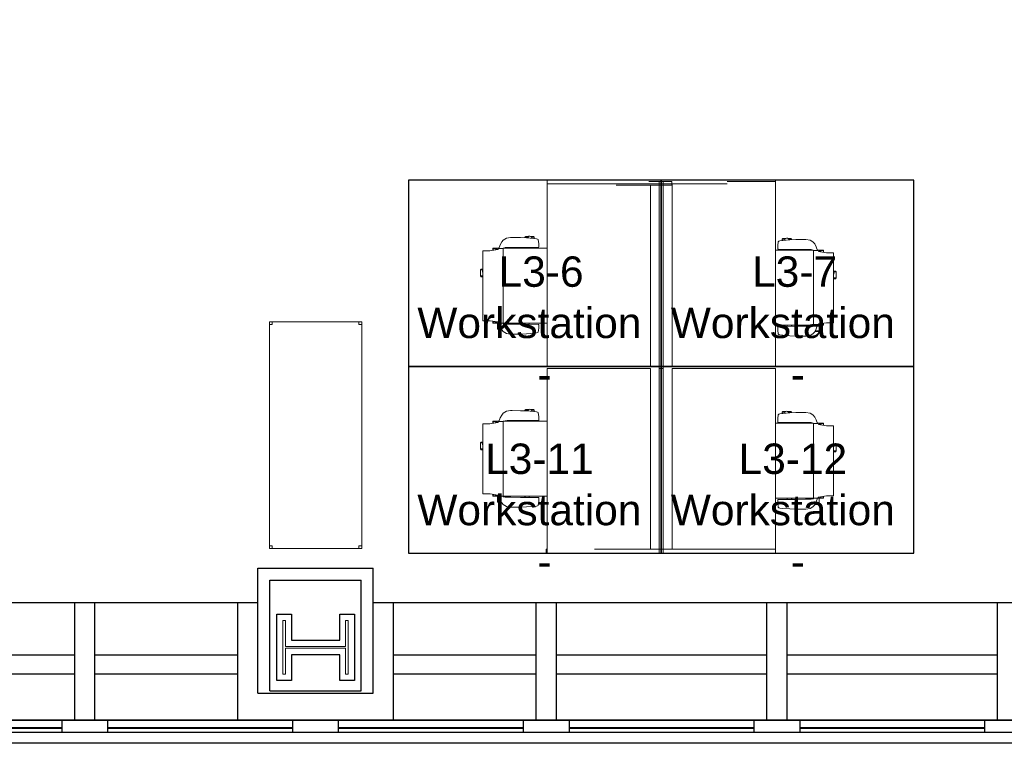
# Model space of a CAD drawing. Header units: inches. Extents: x -1 to 4727, y -3 to 1727.
# Tile 9 of 163: x 665 to 921, y 237 to 425. Entities that reach past the tile are written whole.
import ezdxf

# ---------------------------------------------------------------- set-up
doc = ezdxf.new("R2010")
doc.units = ezdxf.units.IN
doc.header["$LTSCALE"] = 42
doc.header["$MEASUREMENT"] = 0
doc.layers.get('0').update_dxf_attribs({"linetype": 'CONTINUOUS'})
for name, color, linetype in [('A-GLAZ', 8, 'CONTINUOUS'), ('A-WALL', 7, 'CONTINUOUS'), ('I-FURN', 8, 'CONTINUOUS'), ('I-FURN-CHAR', 9, 'CONTINUOUS'), ('Room Names & IDs', 7, 'CONTINUOUS'), ('S-COLS', 7, 'CONTINUOUS'), ('triGrossAreaLayer', 7, 'CONTINUOUS'), ('triLabelLayer', 7, 'CONTINUOUS'), ('triMeasuredGrossAreaLayer', 7, 'CONTINUOUS'), ('triSpaceLayer', 7, 'CONTINUOUS')]:
    doc.layers.add(name, color=color, linetype=linetype)
doc.styles.add('PDF Helvetica', font='Helvetica.ttf')
doc.styles.get("Standard").update_dxf_attribs({"font": 'romans.shx'})

# ---------------------------------------------------------------- blocks, each defined once
blk = doc.blocks.new('Shelving - Open - placeholder trash-7200707-FURNITURE PLAN - FLOOR 09 - WEST')
at = {"lineweight": 9}
for p, q in [((-31.14, -24.87), (-31.14, -0.87)), ((27.86, -0.87), (-31.14, -0.87)), ((-31.14, -0.87), (-31.14, -24.87)), ((-31.14, -1.62), (-30.39, -1.62)), ((-30.39, -1.62), (-30.39, -0.87)), ((27.11, -0.87), (27.11, -1.62)), ((27.11, -1.62), (27.86, -1.62)), ((27.86, -0.87), (27.86, -24.87)), ((27.86, -24.87), (27.86, -0.87)), ((-30.39, -24.12), (-31.14, -24.12)), ((27.86, -24.87), (-31.14, -24.87)), ((-31.14, -24.87), (27.86, -24.87)), ((-30.39, -24.87), (-30.39, -24.12)), ((27.11, -24.12), (27.11, -24.87)), ((27.86, -24.12), (27.11, -24.12))]:
    blk.add_line(p, q, dxfattribs=at)
blk = doc.blocks.new('CISCO 4 pack Antenna-Revised 3_28_21 - CISCO 4 pack Antenna-Revised 3_28_21-8497353-FURNITURE PLAN - FLOOR 09 - WEST')
at = {"lineweight": 9}
for p, q in [((-161.4, 32.62), (-162.4, 32.62)), ((-162.4, 32.57), (-162.4, 32.62)), ((-162.4, 15.21), (-162.4, 32.57)), ((-114.39, 32.36), (-162.39, 32.36)), ((-162.39, 32.36), (-162.39, 20.09)), ((-161.4, 32.62), (-161.4, 32.57)), ((-161.4, 32.57), (-161.4, 32.36)), ((-114.39, 5.49), (-114.39, 32.36)), ((-66.4, 32.36), (-113.75, 32.36)), ((-113.75, 32.36), (-113.75, 5.49)), ((-66.4, -5.93), (-66.4, 32.36)), ((-66.4, 32.36), (-65.4, 32.36)), ((-65.4, 32.36), (-65.4, -5.93)), ((-161.4, 20.09), (-161.4, 15.21)), ((-162.4, 11.58), (-162.4, 15.21)), ((-161.4, 15.21), (-161.4, 11.58)), ((-66.75, 9.58), (-66.75, 14.46)), ((-162.4, -27.01), (-162.4, 11.58)), ((-161.4, 11.58), (-161.4, -27.01)), ((-66.75, 5.94), (-66.75, 9.58)), ((-161.4, 5.49), (-114.39, 5.49)), ((-113.75, 5.49), (-66.75, 5.49)), ((-66.75, -0.01), (-66.75, 5.94)), ((-65.75, 5.94), (-65.75, -0.01)), ((-114.4, 3.24), (-162.4, 3.24)), ((-162.4, 3.24), (-162.4, 2.24)), ((-114.4, 2.24), (-114.4, 3.24)), ((-65.75, 3.24), (-114.4, 3.24)), ((-114.4, 3.24), (-114.4, 2.24)), ((-65.75, 2.24), (-65.75, 3.24)), ((-162.4, 2.24), (-114.4, 2.24)), ((-114.4, 2.24), (-65.75, 2.24)), ((-114.39, -0.14), (-161.4, -0.14)), ((-114.39, -27.01), (-114.39, -0.14)), ((-66.4, -0.14), (-113.75, -0.14)), ((-113.75, -0.14), (-113.75, -27.01)), ((-65.75, -0.01), (-66.75, -0.01)), ((-66.4, -9.56), (-66.4, -5.93)), ((-65.4, -5.93), (-65.4, -9.56)), ((-66.4, -14.44), (-66.4, -9.56)), ((-65.4, -9.56), (-65.4, -26.92)), ((-65.75, -27.01), (-65.75, -14.44)), ((-161.4, -27.01), (-162.4, -27.01)), ((-161.4, -27.01), (-114.39, -27.01)), ((-113.75, -27.01), (-65.75, -27.01)), ((-65.75, -26.97), (-65.4, -26.97)), ((-65.4, -26.92), (-65.4, -26.97))]:
    blk.add_line(p, q, dxfattribs=at)
at = {"layer": 'I-FURN-CHAR', "lineweight": 9}
for p, q in [((-128.77, 49.07), (-146.95, 49.07)), ((-146.95, 49.07), (-146.95, 47.76)), ((-135.52, 49.62), (-135.29, 49.75)), ((-135.52, 49.07), (-135.52, 49.62)), ((-135.29, 49.75), (-133.71, 49.75)), ((-135.29, 49.75), (-135.29, 49.07)), ((-133.52, 49.57), (-133.71, 49.75)), ((-133.71, 49.75), (-133.71, 49.11)), ((-133.52, 49.07), (-133.52, 49.57)), ((-128.77, 47.25), (-128.77, 49.07)), ((-83.77, 49.07), (-101.95, 49.07)), ((-101.95, 49.07), (-101.95, 47.76)), ((-90.52, 49.62), (-90.29, 49.75)), ((-90.52, 49.07), (-90.52, 49.62)), ((-90.29, 49.75), (-88.71, 49.75)), ((-90.29, 49.75), (-90.29, 49.07)), ((-88.52, 49.57), (-88.71, 49.75)), ((-88.71, 49.75), (-88.71, 49.11)), ((-88.52, 49.07), (-88.52, 49.57)), ((-83.77, 47.25), (-83.77, 49.07)), ((-147.57, 46.47), (-147.09, 46.47)), ((-147.57, 45.33), (-147.57, 46.47)), ((-147.56, 46.42), (-147.1, 46.42)), ((-146.99, 47.21), (-147.28, 45.18)), ((-146.95, 47.76), (-146.99, 47.21)), ((-128.46, 45.18), (-128.77, 47.25)), ((-128.65, 46.47), (-128.09, 46.47)), ((-128.64, 46.42), (-128.13, 46.42)), ((-128.13, 46.42), (-128.09, 46.47)), ((-128.07, 44.97), (-128.07, 46.44)), ((-102.57, 46.47), (-102.09, 46.47)), ((-102.57, 45.33), (-102.57, 46.47)), ((-102.56, 46.42), (-102.1, 46.42)), ((-101.99, 47.21), (-102.28, 45.18)), ((-101.95, 47.76), (-101.99, 47.21)), ((-83.46, 45.18), (-83.77, 47.25)), ((-83.65, 46.47), (-83.09, 46.47)), ((-83.64, 46.42), (-83.13, 46.42)), ((-83.13, 46.42), (-83.09, 46.47)), ((-83.07, 44.97), (-83.07, 46.44)), ((-149.76, 43.78), (-150.05, 43.41)), ((-149.3, 44.19), (-149.76, 43.78)), ((-148.55, 44.56), (-149.3, 44.19)), ((-149.27, 45.19), (-149.04, 45.33)), ((-149.27, 45.19), (-149.27, 44.2)), ((-149.04, 45.33), (-147.57, 45.33)), ((-149.04, 44.32), (-149.04, 45.33)), ((-147.61, 44.93), (-148.55, 44.56)), ((-147.84, 43.26), (-147.73, 43.77)), ((-147.73, 43.77), (-147.61, 43.93)), ((-147.28, 45.18), (-147.61, 44.98)), ((-147.61, 44.98), (-147.61, 44.93)), ((-147.61, 43.93), (-147.61, 44.93)), ((-147.61, 43.93), (-147.61, 32.36)), ((-147.61, 43.85), (-128.18, 43.85)), ((-147.57, 45.01), (-147.57, 45.33)), ((-128.07, 44.97), (-128.46, 45.18)), ((-127.24, 44.56), (-128.18, 44.93)), ((-128.18, 44.93), (-128.18, 43.93)), ((-128.18, 43.93), (-128.06, 43.77)), ((-128.07, 44.88), (-128.07, 44.97)), ((-128.07, 32.36), (-128.07, 43.78)), ((-128.06, 43.77), (-127.96, 43.26)), ((-126.49, 44.19), (-127.24, 44.56)), ((-126.04, 43.78), (-126.49, 44.19)), ((-125.74, 43.41), (-126.04, 43.78)), ((-104.76, 43.78), (-105.05, 43.41)), ((-104.3, 44.19), (-104.76, 43.78)), ((-103.55, 44.56), (-104.3, 44.19)), ((-104.27, 45.19), (-104.04, 45.33)), ((-104.27, 45.19), (-104.27, 44.2)), ((-104.04, 45.33), (-102.57, 45.33)), ((-104.04, 44.32), (-104.04, 45.33)), ((-102.61, 44.93), (-103.55, 44.56)), ((-102.84, 43.26), (-102.73, 43.77)), ((-102.73, 43.77), (-102.61, 43.93)), ((-102.28, 45.18), (-102.61, 44.98)), ((-102.61, 44.98), (-102.61, 44.93)), ((-102.61, 43.93), (-102.61, 44.93)), ((-102.61, 43.93), (-102.61, 32.36)), ((-102.61, 43.85), (-83.18, 43.85)), ((-102.57, 45.01), (-102.57, 45.33)), ((-83.07, 44.97), (-83.46, 45.18)), ((-82.24, 44.56), (-83.18, 44.93)), ((-83.18, 44.93), (-83.18, 43.93)), ((-83.18, 43.93), (-83.06, 43.77)), ((-83.07, 44.88), (-83.07, 44.97)), ((-83.07, 32.36), (-83.07, 43.78)), ((-83.06, 43.77), (-82.96, 43.26)), ((-81.49, 44.19), (-82.24, 44.56)), ((-81.04, 43.78), (-81.49, 44.19)), ((-80.74, 43.41), (-81.04, 43.78)), ((-150.47, 41.89), (-150.48, 41.47)), ((-150.48, 41.47), (-150.44, 39.3)), ((-150.27, 42.99), (-150.47, 41.89)), ((-150.05, 43.41), (-150.27, 42.99)), ((-147.89, 39.3), (-147.87, 41.8)), ((-147.87, 42.81), (-147.84, 43.26)), ((-147.87, 41.8), (-147.87, 42.81)), ((-147.61, 42.93), (-147.86, 42.93)), ((-147.61, 43.31), (-147.79, 43.44)), ((-127.96, 43.26), (-127.93, 42.81)), ((-127.93, 42.81), (-127.93, 41.8)), ((-127.93, 41.8), (-127.91, 39.3)), ((-125.52, 42.99), (-125.74, 43.41)), ((-125.33, 41.89), (-125.52, 42.99)), ((-125.36, 39.3), (-125.32, 41.47)), ((-125.32, 41.47), (-125.33, 41.89)), ((-105.47, 41.89), (-105.48, 41.47)), ((-105.48, 41.47), (-105.44, 39.3)), ((-105.27, 42.99), (-105.47, 41.89)), ((-105.05, 43.41), (-105.27, 42.99)), ((-102.89, 39.3), (-102.87, 41.8)), ((-102.87, 42.81), (-102.84, 43.26)), ((-102.87, 41.8), (-102.87, 42.81)), ((-102.61, 42.93), (-102.86, 42.93)), ((-102.61, 43.31), (-102.79, 43.44)), ((-82.96, 43.26), (-82.93, 42.81)), ((-82.93, 42.81), (-82.93, 41.8)), ((-82.93, 41.8), (-82.91, 39.3)), ((-80.52, 42.99), (-80.74, 43.41)), ((-80.33, 41.89), (-80.52, 42.99)), ((-80.36, 39.3), (-80.32, 41.47)), ((-80.32, 41.47), (-80.33, 41.89)), ((-150.44, 39.3), (-150.36, 37.73)), ((-147.91, 34.67), (-147.89, 39.3)), ((-127.91, 39.3), (-127.89, 34.67)), ((-125.43, 37.73), (-125.36, 39.3)), ((-105.44, 39.3), (-105.36, 37.73)), ((-102.91, 34.67), (-102.89, 39.3)), ((-82.91, 39.3), (-82.89, 34.67)), ((-80.43, 37.73), (-80.36, 39.3)), ((-150.36, 37.73), (-150.23, 35.86)), ((-150.23, 35.86), (-150.15, 35.14)), ((-147.61, 37.05), (-147.9, 37.05)), ((-147.61, 38.22), (-147.89, 38.22)), ((-147.61, 38.11), (-147.89, 38.11)), ((-128.07, 38.22), (-127.89, 38.22)), ((-128.07, 38.11), (-127.9, 38.11)), ((-128.07, 37.05), (-127.9, 37.05)), ((-127.92, 36.34), (-128.07, 36.34)), ((-125.64, 35.14), (-125.56, 35.86)), ((-125.56, 35.86), (-125.43, 37.73)), ((-125.24, 38.14), (-125.41, 38.14)), ((-125.05, 37.95), (-125.24, 38.14)), ((-125.24, 38.14), (-125.24, 37.36)), ((-125.24, 35.74), (-125.24, 36.45)), ((-125.24, 35.74), (-125.05, 35.93)), ((-125.05, 37.19), (-125.05, 37.95)), ((-125.05, 35.93), (-125.05, 36.62)), ((-105.36, 37.73), (-105.23, 35.86)), ((-105.23, 35.86), (-105.15, 35.14)), ((-102.61, 37.05), (-102.9, 37.05)), ((-102.61, 38.22), (-102.89, 38.22)), ((-102.61, 38.11), (-102.89, 38.11)), ((-83.07, 38.22), (-82.89, 38.22)), ((-83.07, 38.11), (-82.9, 38.11)), ((-83.07, 37.05), (-82.9, 37.05)), ((-82.92, 36.34), (-83.07, 36.34)), ((-80.64, 35.14), (-80.56, 35.86)), ((-80.56, 35.86), (-80.43, 37.73)), ((-80.24, 38.14), (-80.41, 38.14)), ((-80.05, 37.95), (-80.24, 38.14)), ((-80.24, 38.14), (-80.24, 37.36)), ((-80.24, 35.74), (-80.24, 36.45)), ((-80.24, 35.74), (-80.05, 35.93)), ((-80.05, 37.19), (-80.05, 37.95)), ((-80.05, 35.93), (-80.05, 36.62)), ((-150.15, 35.14), (-150.06, 34.87)), ((-150.06, 34.87), (-149.98, 34.75)), ((-149.98, 34.75), (-149.9, 34.69)), ((-149.9, 34.69), (-148.9, 34.56)), ((-148.9, 34.56), (-148.02, 34.58)), ((-148.02, 34.58), (-147.91, 34.67)), ((-127.89, 34.67), (-127.78, 34.58)), ((-127.78, 34.58), (-126.9, 34.56)), ((-126.9, 34.56), (-125.9, 34.69)), ((-125.9, 34.69), (-125.81, 34.75)), ((-125.81, 34.75), (-125.73, 34.87)), ((-125.73, 34.87), (-125.64, 35.14)), ((-125.58, 35.74), (-125.24, 35.74)), ((-105.15, 35.14), (-105.06, 34.87)), ((-105.06, 34.87), (-104.98, 34.75)), ((-104.98, 34.75), (-104.9, 34.69)), ((-104.9, 34.69), (-103.9, 34.56)), ((-103.9, 34.56), (-103.02, 34.58)), ((-103.02, 34.58), (-102.91, 34.67)), ((-82.89, 34.67), (-82.78, 34.58)), ((-82.78, 34.58), (-81.9, 34.56)), ((-81.9, 34.56), (-80.9, 34.69)), ((-80.9, 34.69), (-80.81, 34.75)), ((-80.81, 34.75), (-80.73, 34.87)), ((-80.73, 34.87), (-80.64, 35.14)), ((-80.58, 35.74), (-80.24, 35.74)), ((-150.75, -28.89), (-150.67, -28.17)), ((-150.67, -28.17), (-150.58, -27.9)), ((-150.58, -27.9), (-150.5, -27.78)), ((-150.5, -27.78), (-150.41, -27.72)), ((-150.41, -27.72), (-149.42, -27.59)), ((-149.42, -27.59), (-148.54, -27.61)), ((-148.54, -27.61), (-148.43, -27.7)), ((-148.43, -27.7), (-148.41, -32.33)), ((-148.13, -36.92), (-148.13, -27.01)), ((-128.59, -27.01), (-128.59, -36.81)), ((-128.42, -32.33), (-128.4, -27.7)), ((-128.4, -27.7), (-128.3, -27.61)), ((-128.3, -27.61), (-127.42, -27.59)), ((-127.42, -27.59), (-126.42, -27.72)), ((-126.42, -27.72), (-126.33, -27.78)), ((-126.33, -27.78), (-126.25, -27.9)), ((-126.25, -27.9), (-126.16, -28.17)), ((-126.16, -28.17), (-126.08, -28.89)), ((-105.75, -28.89), (-105.67, -28.17)), ((-105.67, -28.17), (-105.58, -27.9)), ((-105.58, -27.9), (-105.5, -27.78)), ((-105.5, -27.78), (-105.41, -27.72)), ((-105.41, -27.72), (-104.42, -27.59)), ((-104.42, -27.59), (-103.54, -27.61)), ((-103.54, -27.61), (-103.43, -27.7)), ((-103.43, -27.7), (-103.41, -32.33)), ((-103.13, -36.92), (-103.13, -27.01)), ((-83.59, -27.01), (-83.59, -36.81)), ((-83.42, -32.33), (-83.4, -27.7)), ((-83.4, -27.7), (-83.3, -27.61)), ((-83.3, -27.61), (-82.42, -27.59)), ((-82.42, -27.59), (-81.42, -27.72)), ((-81.42, -27.72), (-81.33, -27.78)), ((-81.33, -27.78), (-81.25, -27.9)), ((-81.25, -27.9), (-81.16, -28.17)), ((-81.16, -28.17), (-81.08, -28.89)), ((-150.88, -30.76), (-150.75, -28.89)), ((-148.13, -30.08), (-148.42, -30.08)), ((-128.44, -29.37), (-128.59, -29.37)), ((-128.59, -30.08), (-128.41, -30.08)), ((-126.09, -28.77), (-125.76, -28.77)), ((-126.08, -28.89), (-125.95, -30.76)), ((-125.76, -28.77), (-125.57, -28.95)), ((-125.76, -28.77), (-125.76, -29.48)), ((-125.76, -31.17), (-125.76, -30.39)), ((-125.57, -28.95), (-125.57, -29.65)), ((-125.57, -30.22), (-125.57, -30.98)), ((-105.88, -30.76), (-105.75, -28.89)), ((-103.13, -30.08), (-103.42, -30.08)), ((-83.44, -29.37), (-83.59, -29.37)), ((-83.59, -30.08), (-83.41, -30.08)), ((-81.09, -28.77), (-80.76, -28.77)), ((-81.08, -28.89), (-80.95, -30.76)), ((-80.76, -28.77), (-80.57, -28.95)), ((-80.76, -28.77), (-80.76, -29.48)), ((-80.76, -31.17), (-80.76, -30.39)), ((-80.57, -28.95), (-80.57, -29.65)), ((-80.57, -30.22), (-80.57, -30.98)), ((-151, -34.5), (-150.96, -32.33)), ((-150.96, -32.33), (-150.88, -30.76)), ((-148.13, -31.14), (-148.41, -31.14)), ((-148.13, -31.25), (-148.41, -31.25)), ((-148.41, -32.33), (-148.39, -34.83)), ((-128.59, -31.14), (-128.42, -31.14)), ((-128.59, -31.25), (-128.41, -31.25)), ((-128.44, -34.83), (-128.42, -32.33)), ((-125.95, -30.76), (-125.87, -32.33)), ((-125.76, -31.17), (-125.93, -31.17)), ((-125.87, -32.33), (-125.83, -34.5)), ((-125.57, -30.98), (-125.76, -31.17)), ((-106, -34.5), (-105.96, -32.33)), ((-105.96, -32.33), (-105.88, -30.76)), ((-103.13, -31.14), (-103.41, -31.14)), ((-103.13, -31.25), (-103.41, -31.25)), ((-103.41, -32.33), (-103.39, -34.83)), ((-83.59, -31.14), (-83.42, -31.14)), ((-83.59, -31.25), (-83.41, -31.25)), ((-83.44, -34.83), (-83.42, -32.33)), ((-80.95, -30.76), (-80.87, -32.33)), ((-80.76, -31.17), (-80.93, -31.17)), ((-80.87, -32.33), (-80.83, -34.5)), ((-80.57, -30.98), (-80.76, -31.17)), ((-150.99, -34.92), (-151, -34.5)), ((-150.79, -36.02), (-150.99, -34.92)), ((-148.39, -34.83), (-148.39, -35.84)), ((-148.39, -35.84), (-148.36, -36.29)), ((-128.47, -36.29), (-128.44, -35.84)), ((-128.44, -35.84), (-128.44, -34.83)), ((-125.84, -34.92), (-126.04, -36.02)), ((-125.83, -34.5), (-125.84, -34.92)), ((-105.99, -34.92), (-106, -34.5)), ((-105.79, -36.02), (-105.99, -34.92)), ((-103.39, -34.83), (-103.39, -35.84)), ((-103.39, -35.84), (-103.36, -36.29)), ((-83.47, -36.29), (-83.44, -35.84)), ((-83.44, -35.84), (-83.44, -34.83)), ((-80.84, -34.92), (-81.04, -36.02)), ((-80.83, -34.5), (-80.84, -34.92)), ((-150.57, -36.44), (-150.79, -36.02)), ((-150.28, -36.81), (-150.57, -36.44)), ((-149.82, -37.22), (-150.28, -36.81)), ((-149.07, -37.59), (-149.82, -37.22)), ((-149.79, -38.22), (-149.79, -37.23)), ((-149.79, -38.22), (-149.56, -38.36)), ((-149.56, -37.35), (-149.56, -38.36)), ((-149.56, -38.36), (-148.09, -38.36)), ((-148.13, -37.96), (-149.07, -37.59)), ((-148.13, -35.96), (-148.38, -35.96)), ((-148.36, -36.29), (-148.25, -36.8)), ((-148.13, -36.34), (-148.3, -36.47)), ((-148.25, -36.8), (-148.13, -36.96)), ((-148.13, -36.88), (-128.7, -36.88)), ((-148.13, -36.96), (-148.13, -37.96)), ((-148.13, -38.01), (-148.13, -37.96)), ((-147.8, -38.21), (-148.13, -38.01)), ((-148.09, -38.03), (-148.09, -38.36)), ((-148.09, -38.36), (-148.09, -39.5)), ((-147.51, -40.23), (-147.8, -38.21)), ((-128.97, -38.21), (-129.28, -40.28)), ((-128.59, -38), (-128.97, -38.21)), ((-128.7, -36.96), (-128.58, -36.8)), ((-128.7, -37.96), (-128.7, -36.96)), ((-127.76, -37.59), (-128.7, -37.96)), ((-128.59, -37.91), (-128.59, -38)), ((-128.59, -38), (-128.59, -39.46)), ((-128.58, -36.8), (-128.47, -36.29)), ((-127.01, -37.22), (-127.76, -37.59)), ((-126.56, -36.81), (-127.01, -37.22)), ((-126.26, -36.44), (-126.56, -36.81)), ((-126.04, -36.02), (-126.26, -36.44)), ((-105.57, -36.44), (-105.79, -36.02)), ((-105.28, -36.81), (-105.57, -36.44)), ((-104.82, -37.22), (-105.28, -36.81)), ((-104.07, -37.59), (-104.82, -37.22)), ((-104.79, -38.22), (-104.79, -37.23)), ((-104.79, -38.22), (-104.56, -38.36)), ((-104.56, -37.35), (-104.56, -38.36)), ((-104.56, -38.36), (-103.09, -38.36)), ((-103.13, -37.96), (-104.07, -37.59)), ((-103.13, -35.96), (-103.38, -35.96)), ((-103.36, -36.29), (-103.25, -36.8)), ((-103.13, -36.34), (-103.3, -36.47)), ((-103.25, -36.8), (-103.13, -36.96)), ((-103.13, -36.88), (-83.7, -36.88)), ((-103.13, -36.96), (-103.13, -37.96)), ((-103.13, -38.01), (-103.13, -37.96)), ((-102.8, -38.21), (-103.13, -38.01)), ((-103.09, -38.03), (-103.09, -38.36)), ((-103.09, -38.36), (-103.09, -39.5)), ((-102.51, -40.23), (-102.8, -38.21)), ((-83.97, -38.21), (-84.28, -40.28)), ((-83.59, -38), (-83.97, -38.21)), ((-83.7, -36.96), (-83.58, -36.8)), ((-83.7, -37.96), (-83.7, -36.96)), ((-82.76, -37.59), (-83.7, -37.96)), ((-83.59, -37.91), (-83.59, -38)), ((-83.59, -38), (-83.59, -39.46)), ((-83.58, -36.8), (-83.47, -36.29)), ((-82.01, -37.22), (-82.76, -37.59)), ((-81.56, -36.81), (-82.01, -37.22)), ((-81.26, -36.44), (-81.56, -36.81)), ((-81.04, -36.02), (-81.26, -36.44)), ((-148.09, -39.5), (-147.61, -39.5)), ((-148.08, -39.45), (-147.62, -39.45)), ((-147.47, -40.79), (-147.51, -40.23)), ((-147.47, -42.1), (-147.47, -40.79)), ((-129.28, -40.28), (-129.28, -42.1)), ((-129.17, -39.5), (-128.61, -39.5)), ((-129.16, -39.45), (-128.64, -39.45)), ((-128.64, -39.45), (-128.61, -39.5)), ((-103.09, -39.5), (-102.61, -39.5)), ((-103.08, -39.45), (-102.62, -39.45)), ((-102.47, -40.79), (-102.51, -40.23)), ((-102.47, -42.1), (-102.47, -40.79)), ((-84.28, -40.28), (-84.28, -42.1)), ((-84.17, -39.5), (-83.61, -39.5)), ((-84.16, -39.45), (-83.64, -39.45)), ((-83.64, -39.45), (-83.61, -39.5)), ((-129.28, -42.1), (-147.47, -42.1)), ((-136.04, -42.1), (-136.04, -42.64)), ((-136.04, -42.64), (-135.81, -42.78)), ((-135.81, -42.78), (-135.81, -42.1)), ((-135.81, -42.78), (-134.23, -42.78)), ((-134.23, -42.78), (-134.23, -42.14)), ((-134.04, -42.59), (-134.23, -42.78)), ((-134.04, -42.1), (-134.04, -42.59)), ((-84.28, -42.1), (-102.47, -42.1)), ((-91.04, -42.1), (-91.04, -42.64)), ((-91.04, -42.64), (-90.81, -42.78)), ((-90.81, -42.78), (-90.81, -42.1)), ((-90.81, -42.78), (-89.23, -42.78)), ((-89.23, -42.78), (-89.23, -42.14)), ((-89.04, -42.59), (-89.23, -42.78)), ((-89.04, -42.1), (-89.04, -42.59))]:
    blk.add_line(p, q, dxfattribs=at)
for centre, radius, start, end in [((-134.02, 48.73), 0.494, 43.5516, 136.4484), ((-89.02, 48.73), 0.494, 43.5516, 136.4484), ((-125.48, 36.91), 0.512, 265.1528, 86.9807), ((-80.48, 36.91), 0.512, 265.1528, 86.9807), ((-125.99, -29.93), 0.512, 273.0193, 94.8472), ((-80.99, -29.93), 0.512, 273.0193, 94.8472), ((-134.54, -41.76), 0.494, 223.5516, 316.4484), ((-89.54, -41.76), 0.494, 223.5516, 316.4484)]:
    blk.add_arc(centre, radius, start, end, dxfattribs=at)
for points, knots in [([(-147.57, 46.45), (-147.55, 46.39), (-147.54, 46.35), (-147.53, 46.29), (-147.52, 46.22), (-147.52, 46.18), (-147.5, 45.97), (-147.49, 45.89), (-147.47, 45.74), (-147.46, 45.57), (-147.44, 45.49), (-147.43, 45.46), (-147.42, 45.44), (-147.41, 45.43), (-147.4, 45.43), (-147.38, 45.44), (-147.37, 45.46), (-147.35, 45.49), (-147.34, 45.53), (-147.29, 45.66), (-147.27, 45.74), (-147.22, 45.9), (-147.13, 46.21)], [0, 0, 0, 0, 0.0045107, 0.0092637, 0.01411, 0.0231371, 0.0323978, 0.0445134, 0.0556607, 0.0670359, 0.0749368, 0.0788585, 0.0807467, 0.0822818, 0.0834576, 0.0849338, 0.0869379, 0.0897739, 0.095705, 0.103182, 0.1138096, 0.1296694, 0.1296694, 0.1296694, 0.1296694]), ([(-128.13, 46.42), (-128.14, 46.37), (-128.15, 46.3), (-128.18, 46.09), (-128.2, 45.93), (-128.21, 45.83), (-128.24, 45.57), (-128.27, 45.48), (-128.28, 45.43), (-128.3, 45.42), (-128.31, 45.43), (-128.33, 45.45), (-128.38, 45.54), (-128.41, 45.61), (-128.48, 45.81), (-128.61, 46.21)], [0, 0, 0, 0, 0.0092837, 0.0216367, 0.0350525, 0.0495788, 0.0623812, 0.0735932, 0.0782307, 0.0805131, 0.0821195, 0.0860587, 0.0917295, 0.1026624, 0.122515, 0.122515, 0.122515, 0.122515]), ([(-102.57, 46.45), (-102.55, 46.39), (-102.54, 46.35), (-102.53, 46.29), (-102.52, 46.22), (-102.52, 46.18), (-102.5, 45.97), (-102.49, 45.89), (-102.47, 45.74), (-102.46, 45.57), (-102.44, 45.49), (-102.43, 45.46), (-102.42, 45.44), (-102.41, 45.43), (-102.4, 45.43), (-102.38, 45.44), (-102.37, 45.46), (-102.35, 45.49), (-102.34, 45.53), (-102.29, 45.66), (-102.27, 45.74), (-102.22, 45.9), (-102.13, 46.21)], [0, 0, 0, 0, 0.0045107, 0.0092637, 0.01411, 0.0231371, 0.0323978, 0.0445134, 0.0556607, 0.0670359, 0.0749368, 0.0788585, 0.0807467, 0.0822818, 0.0834576, 0.0849338, 0.0869379, 0.0897739, 0.095705, 0.103182, 0.1138096, 0.1296694, 0.1296694, 0.1296694, 0.1296694]), ([(-83.13, 46.42), (-83.14, 46.37), (-83.15, 46.3), (-83.18, 46.09), (-83.2, 45.93), (-83.21, 45.83), (-83.24, 45.57), (-83.27, 45.48), (-83.28, 45.43), (-83.3, 45.42), (-83.31, 45.43), (-83.33, 45.45), (-83.38, 45.54), (-83.41, 45.61), (-83.48, 45.81), (-83.61, 46.21)], [0, 0, 0, 0, 0.0092837, 0.0216367, 0.0350525, 0.0495788, 0.0623812, 0.0735932, 0.0782307, 0.0805131, 0.0821195, 0.0860587, 0.0917295, 0.1026624, 0.122515, 0.122515, 0.122515, 0.122515]), ([(-148.09, -39.48), (-148.07, -39.42), (-148.06, -39.38), (-148.05, -39.32), (-148.04, -39.25), (-148.04, -39.21), (-148.01, -39), (-148.01, -38.92), (-147.99, -38.77), (-147.97, -38.6), (-147.95, -38.51), (-147.95, -38.49), (-147.94, -38.46), (-147.92, -38.46), (-147.91, -38.46), (-147.9, -38.47), (-147.89, -38.49), (-147.87, -38.51), (-147.85, -38.56), (-147.81, -38.69), (-147.79, -38.77), (-147.74, -38.92), (-147.65, -39.24)], [0, 0, 0, 0, 0.0045107, 0.0092637, 0.01411, 0.0231371, 0.0323978, 0.0445134, 0.0556607, 0.0670359, 0.0749368, 0.0788585, 0.0807467, 0.0822818, 0.0834576, 0.0849338, 0.0869379, 0.0897739, 0.095705, 0.103182, 0.1138096, 0.1296694, 0.1296694, 0.1296694, 0.1296694]), ([(-128.64, -39.45), (-128.66, -39.4), (-128.67, -39.33), (-128.7, -39.12), (-128.72, -38.96), (-128.73, -38.85), (-128.76, -38.6), (-128.79, -38.51), (-128.8, -38.46), (-128.82, -38.45), (-128.83, -38.46), (-128.85, -38.47), (-128.9, -38.56), (-128.92, -38.64), (-129, -38.84), (-129.13, -39.24)], [0, 0, 0, 0, 0.0092837, 0.0216367, 0.0350525, 0.0495788, 0.0623812, 0.0735932, 0.0782307, 0.0805131, 0.0821195, 0.0860587, 0.0917295, 0.1026624, 0.122515, 0.122515, 0.122515, 0.122515]), ([(-103.09, -39.48), (-103.07, -39.42), (-103.06, -39.38), (-103.05, -39.32), (-103.04, -39.25), (-103.04, -39.21), (-103.01, -39), (-103.01, -38.92), (-102.99, -38.77), (-102.97, -38.6), (-102.95, -38.51), (-102.95, -38.49), (-102.94, -38.46), (-102.92, -38.46), (-102.91, -38.46), (-102.9, -38.47), (-102.89, -38.49), (-102.87, -38.51), (-102.85, -38.56), (-102.81, -38.69), (-102.79, -38.77), (-102.74, -38.92), (-102.65, -39.24)], [0, 0, 0, 0, 0.0045107, 0.0092637, 0.01411, 0.0231371, 0.0323978, 0.0445134, 0.0556607, 0.0670359, 0.0749368, 0.0788585, 0.0807467, 0.0822818, 0.0834576, 0.0849338, 0.0869379, 0.0897739, 0.095705, 0.103182, 0.1138096, 0.1296694, 0.1296694, 0.1296694, 0.1296694]), ([(-83.64, -39.45), (-83.66, -39.4), (-83.67, -39.33), (-83.7, -39.12), (-83.72, -38.96), (-83.73, -38.85), (-83.76, -38.6), (-83.79, -38.51), (-83.8, -38.46), (-83.82, -38.45), (-83.83, -38.46), (-83.85, -38.47), (-83.9, -38.56), (-83.92, -38.64), (-84, -38.84), (-84.13, -39.24)], [0, 0, 0, 0, 0.0092837, 0.0216367, 0.0350525, 0.0495788, 0.0623812, 0.0735932, 0.0782307, 0.0805131, 0.0821195, 0.0860587, 0.0917295, 0.1026624, 0.122515, 0.122515, 0.122515, 0.122515])]:
    blk.add_open_spline(points, degree=3, knots=knots, dxfattribs=at)
for points in [[(-128.07, 46.44), (-128.09, 46.47)], [(-83.07, 46.44), (-83.09, 46.47)], [(-128.59, -39.46), (-128.61, -39.5)], [(-83.59, -39.46), (-83.61, -39.5)]]:
    blk.add_open_spline(points, degree=1, dxfattribs=at)
blk = doc.blocks.new('EXT WALL')
at = {"layer": 'A-GLAZ'}
for p, q in [((843.63, -176.94), (2295.63, -176.94)), ((1095.63, -178.81), (1143.63, -178.81)), ((1095.63, -179), (1143.63, -179)), ((1143.63, -176.94), (1143.63, -180)), ((1155.63, -176.94), (1143.63, -176.94)), ((1155.63, -180), (1155.63, -176.94)), ((1155.63, -178.81), (1203.63, -178.81)), ((1155.63, -179), (1203.63, -179)), ((1203.63, -176.94), (1203.63, -180)), ((1215.63, -176.94), (1203.63, -176.94)), ((1215.63, -180), (1215.63, -176.94)), ((1215.63, -178.81), (1263.63, -178.81)), ((1215.63, -179), (1263.63, -179)), ((1263.63, -176.94), (1263.63, -180)), ((1275.63, -176.94), (1263.63, -176.94)), ((1275.63, -180), (1275.63, -176.94)), ((1275.63, -178.81), (1323.63, -178.81)), ((1275.63, -179), (1323.63, -179)), ((1323.63, -176.94), (1323.63, -180)), ((1335.63, -176.94), (1323.63, -176.94)), ((1335.63, -180), (1335.63, -176.94)), ((1335.63, -178.81), (1383.63, -178.81)), ((1335.63, -179), (1383.63, -179)), ((1383.63, -176.94), (1383.63, -180)), ((1395.63, -176.94), (1383.63, -176.94)), ((1095.63, -180), (1143.63, -180)), ((1143.63, -180), (1155.63, -180)), ((1155.63, -180), (1203.63, -180)), ((1203.63, -180), (1215.63, -180)), ((1215.63, -180), (1263.63, -180)), ((1263.63, -180), (1275.63, -180)), ((1275.63, -180), (1323.63, -180)), ((1323.63, -180), (1335.63, -180)), ((1335.63, -180), (1383.63, -180)), ((1383.63, -180), (1395.63, -180))]:
    blk.add_line(p, q, dxfattribs=at)
blk.add_lwpolyline([(2295.63, 1064), (843.63, 1064), (843.63, 1056.75), (834.88, 1056.75), (834.88, 1048), (827.63, 1048), (827.63, 916), (834.88, 916), (834.88, 884), (467.63, 884), (467.63, 0), (834.88, 0), (834.88, -32), (827.63, -32), (827.63, -164), (834.88, -164), (834.88, -172.75), (843.63, -172.75), (843.63, -180), (2295.63, -180)], dxfattribs=at)
at = {"layer": 'A-WALL'}
for p, q in [((1194.63, -137.44), (1224.63, -137.44)), ((1194.63, -169.94), (1194.63, -137.44)), ((1224.63, -169.94), (1224.63, -137.44)), ((1197.76, -140.56), (1221.51, -140.56)), ((1197.76, -169.31), (1197.76, -140.56)), ((1221.51, -169.31), (1221.51, -140.56)), ((1194.63, -146.44), (870.63, -146.44)), ((1147.01, -176.94), (1147.01, -146.44)), ((1152.26, -176.94), (1152.26, -146.44)), ((1189.38, -176.94), (1189.38, -146.44)), ((1554.63, -146.44), (1224.63, -146.44)), ((1229.88, -176.94), (1229.88, -146.44)), ((1267.01, -176.94), (1267.01, -146.44)), ((1272.26, -176.94), (1272.26, -146.44)), ((1327.01, -176.94), (1327.01, -146.44)), ((1332.26, -176.94), (1332.26, -146.44)), ((1387.01, -176.94), (1387.01, -146.44)), ((1147.01, -160), (1092.26, -160)), ((1189.38, -160), (1152.26, -160)), ((1267.01, -160), (1229.88, -160)), ((1327.01, -160), (1272.26, -160)), ((1387.01, -160), (1332.26, -160)), ((1147.01, -165), (1092.26, -165)), ((1189.38, -165), (1152.26, -165)), ((1267.01, -165), (1229.88, -165)), ((1327.01, -165), (1272.26, -165)), ((1387.01, -165), (1332.26, -165)), ((1194.63, -169.94), (1224.63, -169.94)), ((1197.76, -169.31), (1221.51, -169.31))]:
    blk.add_line(p, q, dxfattribs=at)
blk = doc.blocks.new('W-Wide Flange-Column - W14X100-2731375-FURNITURE PLAN - FLOOR 09 - WEST')
at = {"lineweight": 18}
for p, q in [((-7, 8.5), (7, 8.5)), ((-7, 7.79), (-7, 8.5)), ((-0.22, 7.79), (-7, 7.79)), ((-0.22, -7.79), (-0.22, 7.79)), ((0.22, 7.79), (0.22, -7.79)), ((7, 7.79), (0.22, 7.79)), ((7, 8.5), (7, 7.79)), ((-7, -7.79), (-0.22, -7.79)), ((-7, -8.5), (-7, -7.79)), ((7, -8.5), (-7, -8.5)), ((0.22, -7.79), (7, -7.79)), ((7, -7.79), (7, -8.5))]:
    blk.add_line(p, q, dxfattribs=at)
blk = doc.blocks.new('columns')
at = {"layer": 'S-COLS'}
for p, q in [((1199.51, -166.6), (1199.51, -149.4)), ((1199.51, -149.4), (1203.33, -149.4)), ((1203.33, -149.4), (1203.33, -156.09)), ((1215.93, -149.4), (1219.75, -149.4)), ((1215.93, -156.09), (1215.93, -149.4)), ((1219.75, -149.4), (1219.75, -166.6)), ((1203.33, -156.09), (1215.93, -156.09)), ((1203.33, -159.91), (1203.33, -166.6)), ((1215.93, -159.91), (1203.33, -159.91)), ((1215.93, -166.6), (1215.93, -159.91)), ((1203.33, -166.6), (1199.51, -166.6)), ((1219.75, -166.6), (1215.93, -166.6))]:
    blk.add_line(p, q, dxfattribs=at)
at = {"layer": 'S-COLS', "rotation": 90.0000000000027}
blk.add_blockref('W-Wide Flange-Column - W14X100-2731375-FURNITURE PLAN - FLOOR 09 - WEST', (1209.63, -158), dxfattribs=at)

msp = doc.modelspace()

# ---------------------------------------------------------------- linework, layer by layer
at = {"layer": 'triGrossAreaLayer'}
msp.add_lwpolyline([(1822, 237.06), (382, 237.06), (382, 262), (357.06, 262), (357.06, 383), (370.25, 383), (370.25, 419.06), (-0.94, 419.06), (-0.94, 1304.94), (370.87, 1304.94), (370.87, 1341), (357.06, 1341), (357.06, 1462), (382, 1462), (382, 1486.94), (1835.62, 1486.94)], dxfattribs=at)
at = {"layer": 'triMeasuredGrossAreaLayer'}
msp.add_lwpolyline([(1816, 243.06), (388, 243.06), (388, 268), (363.06, 268), (363.06, 377), (376.25, 377), (376.25, 425.06), (5.06, 425.06), (5.06, 1298.94), (376.87, 1298.94), (376.87, 1347), (363.06, 1347), (363.06, 1456), (388, 1456), (388, 1480.94), (1841.62, 1480.94)], dxfattribs=at)
at = {"layer": 'triSpaceLayer'}
for points in [[(766.16, 335), (831.86, 335), (831.86, 383.5), (766.16, 383.5)], [(831.86, 335), (897.56, 335), (897.56, 383.5), (831.86, 383.5)], [(766.16, 286.51), (831.86, 286.51), (831.86, 335), (766.16, 335)], [(831.86, 286.51), (897.56, 286.51), (897.56, 335), (831.86, 335)]]:
    msp.add_lwpolyline(points, close=True, dxfattribs=at)

# ---------------------------------------------------------------- block references
at = {"layer": 'A-WALL'}
msp.add_blockref('EXT WALL', (-467.63, 420), dxfattribs=at)
at = {"layer": 'I-FURN'}
for name, p, rotation in [('CISCO 4 pack Antenna-Revised 3_28_21 - CISCO 4 pack Antenna-Revised 3_28_21-8497353-FURNITURE PLAN - FLOOR 09 - WEST', (834.6, 448.9), 90.00000000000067), ('Shelving - Open - placeholder trash-7200707-FURNITURE PLAN - FLOOR 09 - WEST', (754.87, 315.55), 269.9999999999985)]:
    msp.add_blockref(name, p, dxfattribs=dict(at, rotation=rotation))
at = {"layer": 'S-COLS'}
msp.add_blockref('columns', (-467.63, 420), dxfattribs=at)

# ---------------------------------------------------------------- texts
at = {"layer": 'Room Names & IDs', "attachment_point": 4, "style": 'PDF Helvetica'}
for s, insert, char_height in [('L3-6', (789.6, 359.65), 7.902), ('L3-7', (855.52, 359.65), 7.902), ('Workstation', (768.46, 346.32), 7.9024), ('Workstation', (834.38, 346.32), 7.9024), ('-', (799.67, 332.99), 7.9), ('-', (865.59, 332.99), 7.9), ('L3-11', (786.1, 310.99), 7.902), ('L3-12', (852.02, 310.99), 7.902), ('Workstation', (768.46, 297.66), 7.9024), ('Workstation', (834.38, 297.66), 7.9024), ('-', (799.67, 284.33), 7.9), ('-', (865.59, 284.33), 7.9)]:
    msp.add_mtext(s, dxfattribs=dict(at, insert=insert, char_height=char_height))
at = {"layer": 'triLabelLayer', "color": 7, "char_height": 10, "attachment_point": 5}
for insert in [(799.01, 359.25), (864.71, 359.25), (799.01, 310.75), (864.71, 310.75)]:
    msp.add_mtext('{\\fSansSerif;\\H0.01;}', dxfattribs=dict(at, insert=insert))

doc.saveas('drawing.dxf')
